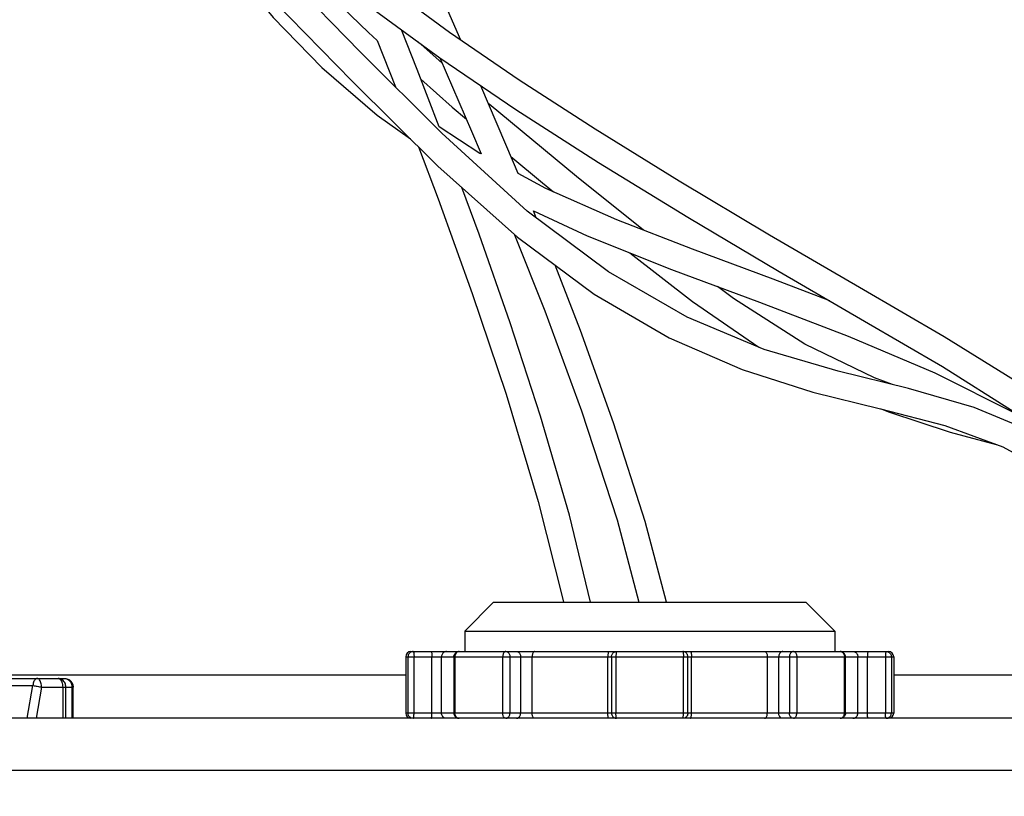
# Model space of a CAD drawing. Header units: inches. Extents: x 0 to 34, y 0 to 22.
# Tile 20 of 27: x 19.714 to 20.832, y 13.77 to 14.652. Entities that reach past the tile are written whole.
import ezdxf

# ---------------------------------------------------------------- set-up
doc = ezdxf.new("R2010")
doc.units = ezdxf.units.IN
doc.header["$LTSCALE"] = 1.87
doc.header["$MEASUREMENT"] = 0
doc.layers.get('0').update_dxf_attribs({"linetype": 'CONTINUOUS'})
doc.layers.add('DIMENSIONS', color=7, linetype='CONTINUOUS')
doc.styles.get("Standard").update_dxf_attribs({"font": 'txt', "width": 0.8})
doc.dimstyles.new('DIMSTYLE_1', dxfattribs={"dimtxt": 0.125, "dimasz": 0.1875, "dimexe": 0.18, "dimexo": 0.0625, "dimgap": 0.09, "dimtad": 0, "dimtih": 1, "dimtoh": 1, "dimdec": 3, "dimlfac": 2, "dimzin": 4, "dimdsep": 46, "dimtxsty": 'STANDARD', "dimblk": '_FILLED', "dimblk1": '_FILLED', "dimblk2": '_FILLED', "dimcen": 0.09, "dimadec": 0, "dimazin": 0, "dimtp": 0.01, "dimtm": 0.01, "dimtfac": 1, "dimtdec": 3, "dimtofl": 0, "dimtmove": 0, "dimatfit": 3, "dimldrblk": '_FILLED', "dimfxl": 1, "dimtolj": 1, "dimtzin": 4, "dimarcsym": 0})

# ---------------------------------------------------------------- blocks, each defined once
blk = doc.blocks.new('_FILLED')
at = {"color": 0, "linetype": 'ByBlock'}
blk.add_solid([(0, 0), (-1, 0.1736), (-1, -0.1736)], dxfattribs=at)
blk = doc.blocks.new('*D17')
at = {"layer": 'DIMENSIONS', "color": 2, "linetype": 'Continuous'}
for p, q in [((18.7559, 14.0256), (18.7559, 12.0413)), ((25.4488, 14.0256), (25.4488, 12.0413)), ((18.7559, 12.1663), (21.4774, 12.1663)), ((25.4488, 12.1663), (22.7274, 12.1663))]:
    blk.add_line(p, q, dxfattribs=at)
at = {"layer": 'DIMENSIONS', "color": 2, "linetype": 'Continuous', "xscale": 0.1875, "yscale": 0.1875, "zscale": 0.1875, "rotation": 180}
blk.add_blockref('_FILLED', (18.7559, 12.1663), dxfattribs=at)
at = {"layer": 'DIMENSIONS', "color": 2, "linetype": 'Continuous', "xscale": 0.1875, "yscale": 0.1875, "zscale": 0.1875}
blk.add_blockref('_FILLED', (25.4488, 12.1663), dxfattribs=at)
at = {"layer": 'DIMENSIONS', "color": 2, "linetype": 'Continuous', "width": 0.8}
for s, p in [('13.39', (21.5399, 12.1038)), ('[', (22.1649, 12.1038)), ('340', (22.2649, 12.1038)), (']', (22.5649, 12.1038))]:
    blk.add_text(s, height=0.125, dxfattribs=at).set_placement(p)

msp = doc.modelspace()

# ---------------------------------------------------------------- linework, layer by layer
at = {"color": 7, "linetype": 'Continuous'}
for p, q in [((20.20182, 14.63736), (20.12838, 14.69125)), ((20.11203, 14.66599), (20.19098, 14.60828)), ((20.28099, 14.5831), (20.20182, 14.63736)), ((20.11975, 14.62826), (20.14048, 14.5753)), ((20.19327, 14.60271), (20.16613, 14.62645)), ((20.09122, 14.58186), (20.18874, 14.48545)), ((20.27458, 14.48938), (20.23737, 14.57673)), ((20.29015, 14.43425), (20.19319, 14.52288)), ((20.27969, 14.47692), (20.27458, 14.48938)), ((20.18874, 14.48545), (20.27894, 14.40458)), ((20.38222, 14.36531), (20.29015, 14.43425)), ((20.29703, 14.43458), (20.35814, 14.40617)), ((20.30027, 14.42667), (20.29703, 14.43458)), ((20.47779, 14.39106), (20.39199, 14.42456)), ((20.35814, 14.40617), (20.45385, 14.36804)), ((20.69138, 14.20994), (20.76408, 14.19068)), ((20.25198, 13.99015), (20.21911, 13.95727)), ((20.25198, 13.99015), (20.60631, 13.99015)), ((20.60631, 13.99015), (20.63919, 13.95727)), ((20.21911, 13.95727), (20.21911, 13.93404)), ((20.63919, 13.95727), (20.63919, 13.93404)), ((20.15799, 13.93404), (20.70031, 13.93404)), ((20.15208, 13.92814), (20.70622, 13.92814)), ((20.15208, 13.92814), (20.15208, 13.86416)), ((20.15474, 13.86416), (20.15474, 13.92814)), ((20.16154, 13.86416), (20.16154, 13.92814)), ((20.18196, 13.86416), (20.18196, 13.92814)), ((20.19273, 13.86416), (20.19273, 13.92814)), ((20.20682, 13.92814), (20.20682, 13.86416)), ((20.20802, 13.92814), (20.20802, 13.86416)), ((20.26222, 13.86416), (20.26222, 13.92814)), ((20.27056, 13.86416), (20.27056, 13.92814)), ((20.28266, 13.86416), (20.28266, 13.92814)), ((20.29556, 13.86416), (20.29556, 13.92814)), ((20.38165, 13.86416), (20.38165, 13.92814)), ((20.38574, 13.92814), (20.38574, 13.86416)), ((20.39082, 13.92814), (20.39082, 13.86416)), ((20.46747, 13.86416), (20.46747, 13.92814)), ((20.47256, 13.86416), (20.47256, 13.92814)), ((20.47664, 13.86416), (20.47664, 13.92814)), ((20.56274, 13.86416), (20.56274, 13.92814)), ((20.57563, 13.86416), (20.57563, 13.92814)), ((20.58773, 13.92814), (20.58773, 13.86416)), ((20.59608, 13.92814), (20.59608, 13.86416)), ((20.65028, 13.86416), (20.65028, 13.92814)), ((20.65147, 13.86416), (20.65147, 13.92814)), ((20.66557, 13.86416), (20.66557, 13.92814)), ((20.67634, 13.86416), (20.67634, 13.92814)), ((20.69676, 13.92814), (20.69676, 13.86416)), ((20.70355, 13.92814), (20.70355, 13.86416)), ((20.70622, 13.92814), (20.70622, 13.86416)), ((19.694, 13.90747), (20.15208, 13.90747)), ((19.69934, 13.90353), (19.76456, 13.90353)), ((20.70622, 13.90747), (20.84106, 13.90747)), ((19.70051, 13.8954), (19.72887, 13.8954)), ((19.72238, 13.85826), (19.72887, 13.8954)), ((19.73864, 13.89369), (19.73245, 13.85826)), ((19.73864, 13.89369), (19.77441, 13.89369)), ((19.76261, 13.89369), (19.76261, 13.85826)), ((19.76616, 13.85826), (19.76616, 13.89369)), ((19.77317, 13.89369), (19.77317, 13.85826)), ((19.77441, 13.85826), (19.77441, 13.89369)), ((20.70622, 13.86416), (20.15208, 13.86416)), ((25.17324, 13.85826), (19.03151, 13.85826)), ((19.03151, 13.7992), (25.17324, 13.7992))]:
    msp.add_line(p, q, dxfattribs=at)
for points in [[(19.86614, 14.82942), (19.92841, 14.75363), (20.00241, 14.67271), (20.09122, 14.58186)], [(20.21469, 14.62854), (20.20004, 14.66198), (20.16401, 14.74273), (20.12901, 14.82025)], [(19.90804, 14.77843), (19.91192, 14.77202), (19.95359, 14.71289), (20.00173, 14.6543), (20.05693, 14.59731), (20.11979, 14.54312), (20.15744, 14.51639)], [(20.19319, 14.52288), (20.10045, 14.61511), (20.0196, 14.69817), (19.95069, 14.77373)], [(20.01163, 14.73364), (20.02991, 14.71427), (20.10983, 14.63711), (20.11975, 14.62826)], [(20.19005, 14.53007), (20.16498, 14.5953), (20.14724, 14.64025)], [(20.1908, 14.60842), (20.22689, 14.52515), (20.23774, 14.4992)], [(20.19098, 14.60828), (20.27722, 14.54962), (20.37103, 14.48945), (20.47245, 14.42735), (20.57616, 14.36592)], [(20.1693, 14.58405), (20.20494, 14.55226), (20.22096, 14.53883)], [(20.93011, 14.17854), (20.85198, 14.23647), (20.7635, 14.29159), (20.66742, 14.34748), (20.56536, 14.40704), (20.46247, 14.46841), (20.36706, 14.52738), (20.28099, 14.5831)], [(20.42206, 14.41282), (20.34617, 14.47351), (20.24678, 14.55593), (20.2459, 14.55669)], [(20.23774, 14.4992), (20.23637, 14.49993), (20.19005, 14.53007)], [(20.16651, 14.50743), (20.18893, 14.44822), (20.22767, 14.34082), (20.26603, 14.22641), (20.30263, 14.10438), (20.33109, 13.99048)], [(20.27159, 14.4964), (20.3074, 14.46639), (20.31989, 14.45634)], [(20.39199, 14.42456), (20.31127, 14.46014), (20.27969, 14.47692)], [(20.36181, 13.99015), (20.33795, 14.0889), (20.30531, 14.20149), (20.27086, 14.30752), (20.23557, 14.4081), (20.21598, 14.46103)], [(20.2757, 14.40748), (20.30998, 14.32111), (20.35172, 14.20751), (20.3921, 14.08351), (20.41696, 13.99015)], [(20.27894, 14.40458), (20.36613, 14.33998), (20.45138, 14.29057), (20.53429, 14.25433), (20.6144, 14.22884), (20.69138, 14.20994)], [(20.63352, 14.33254), (20.56921, 14.35709), (20.47779, 14.39106)], [(20.40647, 14.38692), (20.47783, 14.33151), (20.55292, 14.27984)], [(20.44814, 13.99015), (20.42386, 14.08191), (20.38811, 14.194), (20.3506, 14.2986), (20.32182, 14.37281)], [(20.45385, 14.36804), (20.55379, 14.33081), (20.65458, 14.29241), (20.75284, 14.2508), (20.84491, 14.20437), (20.84944, 14.20149)], [(20.55925, 14.27718), (20.47186, 14.31388), (20.38222, 14.36531)], [(20.57616, 14.36592), (20.67324, 14.30943), (20.76175, 14.25773), (20.84315, 14.20624)], [(20.70495, 14.23743), (20.68427, 14.24482), (20.60546, 14.28337), (20.52426, 14.33492), (20.50622, 14.34853)], [(20.72309, 14.23303), (20.64313, 14.25241), (20.55925, 14.27718)], [(20.86476, 14.18329), (20.79762, 14.2114), (20.72309, 14.23303)], [(20.6921, 14.20975), (20.70037, 14.20617), (20.7705, 14.18343), (20.82254, 14.16933)], [(20.76408, 14.19068), (20.83021, 14.16653), (20.88749, 14.13526), (20.93495, 14.09633), (20.97365, 14.04885), (21.00432, 13.99222), (21.00505, 13.99015)]]:
    msp.add_lwpolyline(points, dxfattribs=at)
for centre, start, end in [((20.15799, 13.92814), 90, 180), ((20.70031, 13.92814), 0, 90), ((20.15799, 13.86416), 180, 270), ((20.70031, 13.86416), 270, 360)]:
    msp.add_arc(centre, 0.00591, start, end, dxfattribs=at)
for points, knots in [([(20.21911, 13.95727), (20.21982, 13.95727), (20.22265, 13.95725), (20.22897, 13.95724), (20.23937, 13.95722), (20.25362, 13.95721), (20.27144, 13.9572), (20.29246, 13.95719), (20.31505, 13.95718), (20.33058, 13.95718), (20.33812, 13.95718)], [0, 0, 0, 0, 0.00213582, 0.00849952, 0.01896236, 0.03331077, 0.05124997, 0.07241829, 0.09638514, 0.1190155, 0.1190155, 0.1190155, 0.1190155]), ([(20.33812, 13.95718), (20.33933, 13.95718), (20.34963, 13.95717), (20.35992, 13.95717), (20.36901, 13.95717)], [0, 0, 0, 0, 0.003623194, 0.03088558, 0.03088558, 0.03088558, 0.03088558]), ([(20.36901, 13.95717), (20.3693, 13.95717), (20.37938, 13.95717), (20.39829, 13.95717), (20.41691, 13.95717), (20.42575, 13.95717)], [0, 0, 0, 0, 0.000873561, 0.030229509, 0.056738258, 0.056738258, 0.056738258, 0.056738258]), ([(20.4565, 13.95717), (20.45734, 13.95717), (20.46794, 13.95717), (20.4879, 13.95717), (20.51577, 13.95717), (20.54189, 13.95718), (20.56571, 13.95719), (20.58678, 13.9572), (20.60464, 13.95721), (20.61891, 13.95722), (20.62931, 13.95724), (20.63564, 13.95725), (20.63847, 13.95727), (20.63919, 13.95727)], [0, 0, 0, 0, 0.00250802, 0.03179862, 0.05988454, 0.0861285, 0.11013783, 0.13136576, 0.14934211, 0.1637052, 0.17417672, 0.18054768, 0.18268619, 0.18268619, 0.18268619, 0.18268619]), ([(20.15878, 13.93375), (20.15819, 13.93356), (20.15708, 13.93298), (20.15576, 13.93164), (20.15493, 13.92997), (20.15474, 13.92874), (20.15474, 13.92814)], [0, 0, 0, 0, 0.001841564, 0.0036980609, 0.0055403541, 0.00735481, 0.00735481, 0.00735481, 0.00735481]), ([(20.16059, 13.93404), (20.16073, 13.93404), (20.161, 13.93357), (20.16119, 13.93278), (20.1614, 13.93147), (20.16151, 13.92989), (20.16154, 13.92874), (20.16154, 13.92814)], [0, 0, 0, 0, 0.0004135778, 0.0012999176, 0.0026412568, 0.0042960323, 0.0060899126, 0.0060899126, 0.0060899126, 0.0060899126]), ([(20.18101, 13.93404), (20.18115, 13.93404), (20.18142, 13.93358), (20.1816, 13.9328), (20.18181, 13.93149), (20.18193, 13.92991), (20.18196, 13.92875), (20.18196, 13.92814)], [0, 0, 0, 0, 0.000410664, 0.0012897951, 0.002612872, 0.0042645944, 0.0060900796, 0.0060900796, 0.0060900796, 0.0060900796]), ([(20.19852, 13.93404), (20.19792, 13.93404), (20.1967, 13.93385), (20.19506, 13.93299), (20.19376, 13.93166), (20.19292, 13.92999), (20.19273, 13.92875), (20.19273, 13.92814)], [0, 0, 0, 0, 0.0018123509, 0.0036313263, 0.0054609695, 0.007301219, 0.0091479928, 0.0091479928, 0.0091479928, 0.0091479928]), ([(20.20795, 13.93161), (20.20831, 13.93211), (20.2092, 13.933), (20.21032, 13.93356), (20.2109, 13.93375)], [0, 0, 0, 0, 0.001846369, 0.0036931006, 0.0036931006, 0.0036931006, 0.0036931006]), ([(20.21273, 13.93404), (20.21223, 13.93404), (20.2112, 13.93383), (20.20986, 13.93294), (20.20881, 13.9316), (20.20816, 13.92994), (20.20802, 13.92874), (20.20802, 13.92814)], [0, 0, 0, 0, 0.0014920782, 0.003058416, 0.0047476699, 0.0065247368, 0.0083318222, 0.0083318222, 0.0083318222, 0.0083318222]), ([(20.26577, 13.93404), (20.26539, 13.93404), (20.26457, 13.93381), (20.26356, 13.93289), (20.2628, 13.93155), (20.26232, 13.92992), (20.26222, 13.92874), (20.26222, 13.92814)], [0, 0, 0, 0, 0.0011425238, 0.002448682, 0.0039917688, 0.0057151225, 0.0075162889, 0.0075162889, 0.0075162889, 0.0075162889]), ([(20.26577, 13.93404), (20.26628, 13.93404), (20.26732, 13.93383), (20.26869, 13.93295), (20.26975, 13.9316), (20.27041, 13.92994), (20.27056, 13.92874), (20.27056, 13.92814)], [0, 0, 0, 0, 0.0015153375, 0.0030996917, 0.004799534, 0.0065806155, 0.0083881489, 0.0083881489, 0.0083881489, 0.0083881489]), ([(20.27787, 13.93404), (20.27838, 13.93404), (20.27941, 13.93384), (20.28078, 13.93296), (20.28184, 13.93162), (20.28251, 13.92996), (20.28266, 13.92875), (20.28266, 13.92814)], [0, 0, 0, 0, 0.0015080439, 0.0030848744, 0.0047670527, 0.0065483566, 0.008388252, 0.008388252, 0.008388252, 0.008388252]), ([(20.29883, 13.93404), (20.29848, 13.93404), (20.29771, 13.9338), (20.2968, 13.93289), (20.2961, 13.93156), (20.29566, 13.92993), (20.29556, 13.92875), (20.29556, 13.92814)], [0, 0, 0, 0, 0.0010514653, 0.0022905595, 0.0037841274, 0.0054947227, 0.0073266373, 0.0073266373, 0.0073266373, 0.0073266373]), ([(20.38281, 13.93404), (20.38266, 13.93404), (20.38232, 13.93362), (20.38209, 13.93279), (20.38183, 13.9315), (20.38169, 13.92991), (20.38165, 13.92875), (20.38165, 13.92814)], [0, 0, 0, 0, 0.0004612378, 0.0013605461, 0.0026921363, 0.0043466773, 0.0061724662, 0.0061724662, 0.0061724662, 0.0061724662]), ([(20.38574, 13.92814), (20.38574, 13.92877), (20.38594, 13.93001), (20.38679, 13.93168), (20.38811, 13.93299), (20.38977, 13.93384), (20.39102, 13.93404), (20.39164, 13.93404)], [0, 0, 0, 0, 0.0018811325, 0.0037142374, 0.0055341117, 0.0073672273, 0.0092382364, 0.0092382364, 0.0092382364, 0.0092382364]), ([(20.39164, 13.93404), (20.39151, 13.93404), (20.39129, 13.93355), (20.39112, 13.93279), (20.39095, 13.93146), (20.39085, 13.92989), (20.39082, 13.92874), (20.39082, 13.92814)], [0, 0, 0, 0, 0.000386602, 0.0012630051, 0.0026002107, 0.0042536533, 0.0060473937, 0.0060473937, 0.0060473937, 0.0060473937]), ([(20.47256, 13.92814), (20.47256, 13.92877), (20.47236, 13.93001), (20.4715, 13.93168), (20.47019, 13.93299), (20.46852, 13.93384), (20.46728, 13.93404), (20.46666, 13.93404)], [0, 0, 0, 0, 0.0018811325, 0.0037142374, 0.0055341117, 0.0073672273, 0.0092382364, 0.0092382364, 0.0092382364, 0.0092382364]), ([(20.46666, 13.93404), (20.46678, 13.93404), (20.46701, 13.93355), (20.46717, 13.93279), (20.46735, 13.93146), (20.46745, 13.92989), (20.46747, 13.92874), (20.46747, 13.92814)], [0, 0, 0, 0, 0.0003866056, 0.0012630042, 0.0026002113, 0.0042536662, 0.0060473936, 0.0060473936, 0.0060473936, 0.0060473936]), ([(20.47548, 13.93404), (20.47564, 13.93404), (20.47598, 13.93362), (20.47621, 13.93279), (20.47647, 13.9315), (20.47661, 13.92991), (20.47664, 13.92875), (20.47664, 13.92814)], [0, 0, 0, 0, 0.0004612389, 0.0013605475, 0.0026921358, 0.0043466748, 0.0061724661, 0.0061724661, 0.0061724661, 0.0061724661]), ([(20.55946, 13.93404), (20.55981, 13.93404), (20.56058, 13.9338), (20.5615, 13.93289), (20.56219, 13.93156), (20.56264, 13.92993), (20.56274, 13.92875), (20.56274, 13.92814)], [0, 0, 0, 0, 0.0010514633, 0.0022905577, 0.0037841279, 0.0054947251, 0.0073266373, 0.0073266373, 0.0073266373, 0.0073266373]), ([(20.58042, 13.93404), (20.57992, 13.93404), (20.57888, 13.93384), (20.57752, 13.93296), (20.57646, 13.93162), (20.57579, 13.92996), (20.57563, 13.92875), (20.57563, 13.92814)], [0, 0, 0, 0, 0.0015080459, 0.0030848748, 0.0047670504, 0.0065483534, 0.008388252, 0.008388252, 0.008388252, 0.008388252]), ([(20.59252, 13.93404), (20.59202, 13.93404), (20.59098, 13.93383), (20.58961, 13.93295), (20.58854, 13.9316), (20.58788, 13.92994), (20.58773, 13.92874), (20.58773, 13.92814)], [0, 0, 0, 0, 0.0015153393, 0.0030996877, 0.0047995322, 0.0065806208, 0.0083881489, 0.0083881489, 0.0083881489, 0.0083881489]), ([(20.59252, 13.93404), (20.5929, 13.93404), (20.59373, 13.93381), (20.59473, 13.93289), (20.5955, 13.93155), (20.59597, 13.92992), (20.59608, 13.92874), (20.59608, 13.92814)], [0, 0, 0, 0, 0.0011425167, 0.0024486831, 0.0039917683, 0.0057151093, 0.007516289, 0.007516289, 0.007516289, 0.007516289]), ([(20.65118, 13.92996), (20.65099, 13.93055), (20.65042, 13.93167), (20.6491, 13.93299), (20.64742, 13.93385), (20.64618, 13.93404), (20.64557, 13.93404)], [0, 0, 0, 0, 0.0018472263, 0.0036935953, 0.0055403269, 0.0073891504, 0.0073891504, 0.0073891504, 0.0073891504]), ([(20.64557, 13.93404), (20.64606, 13.93404), (20.64709, 13.93383), (20.64844, 13.93294), (20.64948, 13.9316), (20.65013, 13.92994), (20.65028, 13.92874), (20.65028, 13.92814)], [0, 0, 0, 0, 0.0014920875, 0.0030584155, 0.0047476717, 0.0065247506, 0.0083318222, 0.0083318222, 0.0083318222, 0.0083318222]), ([(20.65978, 13.93404), (20.66038, 13.93404), (20.6616, 13.93385), (20.66324, 13.93299), (20.66454, 13.93166), (20.66537, 13.92999), (20.66557, 13.92875), (20.66557, 13.92814)], [0, 0, 0, 0, 0.0018123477, 0.0036313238, 0.00546097, 0.0073012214, 0.0091479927, 0.0091479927, 0.0091479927, 0.0091479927]), ([(20.67728, 13.93404), (20.67715, 13.93404), (20.67688, 13.93358), (20.67669, 13.9328), (20.67649, 13.93149), (20.67637, 13.92991), (20.67634, 13.92875), (20.67634, 13.92814)], [0, 0, 0, 0, 0.0004106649, 0.0012897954, 0.00261287, 0.0042645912, 0.0060900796, 0.0060900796, 0.0060900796, 0.0060900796]), ([(20.6977, 13.93404), (20.69757, 13.93404), (20.69729, 13.93357), (20.69711, 13.93278), (20.6969, 13.93147), (20.69679, 13.92989), (20.69676, 13.92874), (20.69676, 13.92814)], [0, 0, 0, 0, 0.0004135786, 0.0012999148, 0.0026412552, 0.0042960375, 0.0060899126, 0.0060899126, 0.0060899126, 0.0060899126]), ([(20.69952, 13.93375), (20.7001, 13.93356), (20.70122, 13.93298), (20.70253, 13.93164), (20.70336, 13.92997), (20.70355, 13.92874), (20.70355, 13.92814)], [0, 0, 0, 0, 0.0018415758, 0.00369807, 0.0055403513, 0.0073548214, 0.0073548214, 0.0073548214, 0.0073548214]), ([(19.73358, 13.90353), (19.73312, 13.90353), (19.73211, 13.9032), (19.73089, 13.90198), (19.72991, 13.90019), (19.7292, 13.89794), (19.72894, 13.89627), (19.72887, 13.8954)], [0, 0, 0, 0, 0.001372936, 0.003022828, 0.005058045, 0.007448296, 0.010086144, 0.010086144, 0.010086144, 0.010086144]), ([(19.73862, 13.89455), (19.73857, 13.8955), (19.73836, 13.89732), (19.73764, 13.8998), (19.73657, 13.90179), (19.73523, 13.90316), (19.73409, 13.90353), (19.73358, 13.90353)], [0, 0, 0, 0, 0.002843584, 0.0054617, 0.00771654, 0.009558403, 0.011097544, 0.011097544, 0.011097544, 0.011097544]), ([(19.75756, 13.90353), (19.7581, 13.90353), (19.75932, 13.90311), (19.76071, 13.90158), (19.76178, 13.89938), (19.76246, 13.89667), (19.76261, 13.89471), (19.76261, 13.89369)], [0, 0, 0, 0, 0.001635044, 0.003620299, 0.006068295, 0.008904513, 0.01195607, 0.01195607, 0.01195607, 0.01195607]), ([(19.76219, 13.90198), (19.76152, 13.90247), (19.76003, 13.90326), (19.75837, 13.90353), (19.75756, 13.90353)], [0, 0, 0, 0, 0.0025059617, 0.0049491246, 0.0049491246, 0.0049491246, 0.0049491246]), ([(19.76616, 13.89369), (19.76616, 13.89439), (19.76602, 13.89589), (19.76534, 13.89813), (19.76409, 13.90028), (19.76288, 13.90148), (19.76219, 13.90198)], [0, 0, 0, 0, 0.0021096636, 0.0044717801, 0.0069716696, 0.0095094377, 0.0095094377, 0.0095094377, 0.0095094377]), ([(19.76456, 13.90353), (19.76509, 13.90353), (19.76607, 13.90345), (19.76742, 13.90314), (19.76852, 13.90272), (19.76941, 13.90227), (19.77024, 13.90175), (19.77098, 13.90117), (19.77162, 13.90057), (19.77207, 13.90006), (19.77248, 13.89956), (19.77283, 13.89905), (19.77313, 13.89854), (19.77338, 13.89807), (19.77359, 13.89764), (19.77377, 13.89718), (19.77392, 13.89676), (19.77403, 13.89639), (19.77409, 13.89617), (19.77411, 13.89607)], [0, 0, 0, 0, 0.001573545, 0.002952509, 0.004121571, 0.005094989, 0.005959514, 0.007058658, 0.007908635, 0.008575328, 0.009107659, 0.009847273, 0.010433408, 0.01088356, 0.011439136, 0.011865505, 0.012366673, 0.012760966, 0.013046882, 0.013046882, 0.013046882, 0.013046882]), ([(19.76456, 13.90353), (19.76538, 13.90353), (19.76704, 13.90326), (19.76928, 13.90208), (19.77109, 13.90028), (19.77234, 13.89813), (19.77303, 13.89589), (19.77317, 13.89439), (19.77317, 13.89369)], [0, 0, 0, 0, 0.002442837, 0.004948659, 0.007486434, 0.009986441, 0.012348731, 0.014458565, 0.014458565, 0.014458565, 0.014458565]), ([(19.72887, 13.8954), (19.72966, 13.89531), (19.7313, 13.89509), (19.73378, 13.89469), (19.73625, 13.89423), (19.73786, 13.89387), (19.73864, 13.89369)], [0, 0, 0, 0, 0.0023950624, 0.0049643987, 0.0075319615, 0.009921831, 0.009921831, 0.009921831, 0.009921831]), ([(19.73864, 13.89369), (19.73864, 13.89379), (19.73864, 13.89398), (19.73863, 13.89427), (19.73862, 13.89446), (19.73862, 13.89455)], [0, 0, 0, 0, 0.00028847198, 0.00057676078, 0.00086468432, 0.00086468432, 0.00086468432, 0.00086468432]), ([(19.77411, 13.89607), (19.77415, 13.89594), (19.7742, 13.89572), (19.77426, 13.8954), (19.7743, 13.89514), (19.77433, 13.89489), (19.77436, 13.89465), (19.77438, 13.89442), (19.77439, 13.89421), (19.7744, 13.89397), (19.77441, 13.8938), (19.77441, 13.89369)], [0, 0, 0, 0, 0.0004066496, 0.0006882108, 0.000962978, 0.0012072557, 0.001456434, 0.0016872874, 0.0018948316, 0.0020854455, 0.002407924, 0.002407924, 0.002407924, 0.002407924]), ([(20.15878, 13.85855), (20.15819, 13.85874), (20.15708, 13.85932), (20.15576, 13.86066), (20.15493, 13.86233), (20.15474, 13.86356), (20.15474, 13.86416)], [0, 0, 0, 0, 0.001841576, 0.0036980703, 0.0055403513, 0.0073548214, 0.0073548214, 0.0073548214, 0.0073548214]), ([(20.16059, 13.85826), (20.16073, 13.85826), (20.161, 13.85873), (20.16119, 13.85952), (20.1614, 13.86083), (20.16151, 13.86241), (20.16154, 13.86356), (20.16154, 13.86416)], [0, 0, 0, 0, 0.0004135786, 0.0012999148, 0.0026412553, 0.0042960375, 0.0060899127, 0.0060899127, 0.0060899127, 0.0060899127]), ([(20.18101, 13.85826), (20.18115, 13.85826), (20.18142, 13.85872), (20.1816, 13.8595), (20.18181, 13.86081), (20.18193, 13.86239), (20.18196, 13.86355), (20.18196, 13.86416)], [0, 0, 0, 0, 0.0004106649, 0.0012897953, 0.0026128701, 0.0042645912, 0.0060900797, 0.0060900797, 0.0060900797, 0.0060900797]), ([(20.19852, 13.85826), (20.19792, 13.85826), (20.1967, 13.85845), (20.19506, 13.85931), (20.19376, 13.86064), (20.19292, 13.86231), (20.19273, 13.86355), (20.19273, 13.86416)], [0, 0, 0, 0, 0.001812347, 0.0036313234, 0.0054609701, 0.0073012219, 0.0091479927, 0.0091479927, 0.0091479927, 0.0091479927]), ([(20.21273, 13.85826), (20.21223, 13.85826), (20.2112, 13.85847), (20.20986, 13.85936), (20.20881, 13.8607), (20.20816, 13.86236), (20.20802, 13.86356), (20.20802, 13.86416)], [0, 0, 0, 0, 0.0014920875, 0.0030584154, 0.0047476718, 0.0065247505, 0.0083318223, 0.0083318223, 0.0083318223, 0.0083318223]), ([(20.26577, 13.85826), (20.26539, 13.85826), (20.26457, 13.85849), (20.26356, 13.85941), (20.2628, 13.86075), (20.26232, 13.86238), (20.26222, 13.86356), (20.26222, 13.86416)], [0, 0, 0, 0, 0.0011425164, 0.0024486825, 0.003991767, 0.0057151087, 0.0075162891, 0.0075162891, 0.0075162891, 0.0075162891]), ([(20.26577, 13.85826), (20.26628, 13.85826), (20.26732, 13.85847), (20.26869, 13.85935), (20.26975, 13.8607), (20.27041, 13.86236), (20.27056, 13.86356), (20.27056, 13.86416)], [0, 0, 0, 0, 0.0015153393, 0.0030996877, 0.0047995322, 0.0065806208, 0.008388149, 0.008388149, 0.008388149, 0.008388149]), ([(20.27787, 13.85826), (20.27838, 13.85826), (20.27941, 13.85846), (20.28078, 13.85934), (20.28184, 13.86068), (20.28251, 13.86234), (20.28266, 13.86355), (20.28266, 13.86416)], [0, 0, 0, 0, 0.0015080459, 0.0030848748, 0.0047670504, 0.0065483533, 0.0083882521, 0.0083882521, 0.0083882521, 0.0083882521]), ([(20.29883, 13.85826), (20.29848, 13.85826), (20.29771, 13.8585), (20.2968, 13.85941), (20.2961, 13.86074), (20.29566, 13.86237), (20.29556, 13.86355), (20.29556, 13.86416)], [0, 0, 0, 0, 0.001051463, 0.0022905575, 0.0037841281, 0.0054947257, 0.0073266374, 0.0073266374, 0.0073266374, 0.0073266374]), ([(20.38281, 13.85826), (20.38266, 13.85826), (20.38232, 13.85869), (20.38209, 13.85951), (20.38183, 13.8608), (20.38169, 13.86239), (20.38165, 13.86355), (20.38165, 13.86416)], [0, 0, 0, 0, 0.000461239, 0.0013605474, 0.0026921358, 0.0043466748, 0.0061724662, 0.0061724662, 0.0061724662, 0.0061724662]), ([(20.38574, 13.86416), (20.38574, 13.86353), (20.38594, 13.86229), (20.38679, 13.86062), (20.38811, 13.85931), (20.38977, 13.85846), (20.39102, 13.85826), (20.39164, 13.85826)], [0, 0, 0, 0, 0.0018811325, 0.0037142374, 0.0055341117, 0.0073672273, 0.0092382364, 0.0092382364, 0.0092382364, 0.0092382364]), ([(20.39164, 13.85826), (20.39151, 13.85826), (20.39129, 13.85875), (20.39112, 13.85951), (20.39095, 13.86084), (20.39085, 13.86241), (20.39082, 13.86356), (20.39082, 13.86416)], [0, 0, 0, 0, 0.0003866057, 0.0012630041, 0.0026002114, 0.0042536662, 0.0060473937, 0.0060473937, 0.0060473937, 0.0060473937]), ([(20.47256, 13.86416), (20.47256, 13.86353), (20.47236, 13.86229), (20.4715, 13.86062), (20.47019, 13.85931), (20.46852, 13.85846), (20.46728, 13.85826), (20.46666, 13.85826)], [0, 0, 0, 0, 0.0018811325, 0.0037142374, 0.0055341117, 0.0073672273, 0.0092382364, 0.0092382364, 0.0092382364, 0.0092382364]), ([(20.46666, 13.85826), (20.46678, 13.85826), (20.46701, 13.85875), (20.46717, 13.85951), (20.46735, 13.86084), (20.46745, 13.86241), (20.46747, 13.86356), (20.46747, 13.86416)], [0, 0, 0, 0, 0.000386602, 0.0012630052, 0.0026002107, 0.0042536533, 0.0060473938, 0.0060473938, 0.0060473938, 0.0060473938]), ([(20.47548, 13.85826), (20.47564, 13.85826), (20.47598, 13.85869), (20.47621, 13.85951), (20.47647, 13.8608), (20.47661, 13.86239), (20.47664, 13.86355), (20.47664, 13.86416)], [0, 0, 0, 0, 0.0004612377, 0.0013605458, 0.0026921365, 0.0043466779, 0.0061724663, 0.0061724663, 0.0061724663, 0.0061724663]), ([(20.55946, 13.85826), (20.55981, 13.85826), (20.56058, 13.8585), (20.5615, 13.85941), (20.56219, 13.86074), (20.56264, 13.86237), (20.56274, 13.86355), (20.56274, 13.86416)], [0, 0, 0, 0, 0.0010514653, 0.0022905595, 0.0037841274, 0.0054947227, 0.0073266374, 0.0073266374, 0.0073266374, 0.0073266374]), ([(20.58042, 13.85826), (20.57992, 13.85826), (20.57888, 13.85846), (20.57752, 13.85934), (20.57646, 13.86068), (20.57579, 13.86234), (20.57563, 13.86355), (20.57563, 13.86416)], [0, 0, 0, 0, 0.0015080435, 0.0030848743, 0.0047670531, 0.0065483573, 0.0083882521, 0.0083882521, 0.0083882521, 0.0083882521]), ([(20.59252, 13.85826), (20.59202, 13.85826), (20.59098, 13.85847), (20.58961, 13.85935), (20.58854, 13.8607), (20.58788, 13.86236), (20.58773, 13.86356), (20.58773, 13.86416)], [0, 0, 0, 0, 0.0015153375, 0.0030996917, 0.0047995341, 0.0065806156, 0.008388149, 0.008388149, 0.008388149, 0.008388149]), ([(20.59252, 13.85826), (20.5929, 13.85826), (20.59373, 13.85849), (20.59473, 13.85941), (20.5955, 13.86075), (20.59597, 13.86238), (20.59608, 13.86356), (20.59608, 13.86416)], [0, 0, 0, 0, 0.0011425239, 0.0024486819, 0.0039917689, 0.0057151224, 0.007516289, 0.007516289, 0.007516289, 0.007516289]), ([(20.64557, 13.85826), (20.64606, 13.85826), (20.64709, 13.85847), (20.64844, 13.85936), (20.64948, 13.8607), (20.65013, 13.86236), (20.65028, 13.86356), (20.65028, 13.86416)], [0, 0, 0, 0, 0.0014920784, 0.0030584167, 0.0047476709, 0.0065247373, 0.0083318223, 0.0083318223, 0.0083318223, 0.0083318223]), ([(20.65978, 13.85826), (20.66038, 13.85826), (20.6616, 13.85845), (20.66324, 13.85931), (20.66454, 13.86064), (20.66537, 13.86231), (20.66557, 13.86355), (20.66557, 13.86416)], [0, 0, 0, 0, 0.0018123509, 0.0036313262, 0.0054609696, 0.0073012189, 0.0091479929, 0.0091479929, 0.0091479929, 0.0091479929]), ([(20.67728, 13.85826), (20.67715, 13.85826), (20.67688, 13.85872), (20.67669, 13.8595), (20.67649, 13.86081), (20.67637, 13.86239), (20.67634, 13.86355), (20.67634, 13.86416)], [0, 0, 0, 0, 0.0004106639, 0.0012897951, 0.0026128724, 0.0042645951, 0.0060900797, 0.0060900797, 0.0060900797, 0.0060900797]), ([(20.6977, 13.85826), (20.69757, 13.85826), (20.69729, 13.85873), (20.69711, 13.85952), (20.6969, 13.86083), (20.69679, 13.86241), (20.69676, 13.86356), (20.69676, 13.86416)], [0, 0, 0, 0, 0.0004135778, 0.0012999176, 0.0026412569, 0.0042960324, 0.0060899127, 0.0060899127, 0.0060899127, 0.0060899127]), ([(20.69952, 13.85855), (20.7001, 13.85874), (20.70122, 13.85932), (20.70253, 13.86066), (20.70336, 13.86233), (20.70355, 13.86356), (20.70355, 13.86416)], [0, 0, 0, 0, 0.0018415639, 0.0036980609, 0.005540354, 0.0073548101, 0.0073548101, 0.0073548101, 0.0073548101]), ([(20.20711, 13.86234), (20.2073, 13.86175), (20.20787, 13.86063), (20.2092, 13.85931), (20.21087, 13.85845), (20.21211, 13.85826), (20.21273, 13.85826)], [0, 0, 0, 0, 0.0018472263, 0.0036935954, 0.0055403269, 0.0073891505, 0.0073891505, 0.0073891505, 0.0073891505]), ([(20.65034, 13.86069), (20.64998, 13.86019), (20.6491, 13.8593), (20.64798, 13.85874), (20.64739, 13.85855)], [0, 0, 0, 0, 0.0018463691, 0.0036931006, 0.0036931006, 0.0036931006, 0.0036931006])]:
    msp.add_open_spline(points, degree=3, knots=knots, dxfattribs=at)
for points in [[(20.42575, 13.95717), (20.42688, 13.95717), (20.42801, 13.95717), (20.42915, 13.95717)], [(20.42915, 13.95717), (20.43827, 13.95717), (20.44738, 13.95717), (20.4565, 13.95717)], [(20.16059, 13.93404), (20.15998, 13.93404), (20.15936, 13.93394), (20.15878, 13.93375)], [(20.20711, 13.92996), (20.2073, 13.93055), (20.20759, 13.93111), (20.20795, 13.93161)], [(20.2109, 13.93375), (20.21149, 13.93394), (20.21211, 13.93404), (20.21273, 13.93404)], [(20.6977, 13.93404), (20.69832, 13.93404), (20.69894, 13.93394), (20.69952, 13.93375)], [(20.20682, 13.92814), (20.20682, 13.92875), (20.20692, 13.92938), (20.20711, 13.92996)], [(20.65147, 13.92814), (20.65147, 13.92875), (20.65137, 13.92938), (20.65118, 13.92996)], [(20.20682, 13.86416), (20.20682, 13.86355), (20.20692, 13.86292), (20.20711, 13.86234)], [(20.65147, 13.86416), (20.65147, 13.86355), (20.65137, 13.86292), (20.65118, 13.86234)], [(20.16059, 13.85826), (20.15998, 13.85826), (20.15936, 13.85836), (20.15878, 13.85855)], [(20.64739, 13.85855), (20.64681, 13.85836), (20.64618, 13.85826), (20.64557, 13.85826)], [(20.65118, 13.86234), (20.65099, 13.86175), (20.65071, 13.86119), (20.65034, 13.86069)], [(20.6977, 13.85826), (20.69832, 13.85826), (20.69894, 13.85836), (20.69952, 13.85855)]]:
    msp.add_open_spline(points, degree=3, dxfattribs=at)

# ---------------------------------------------------------------- dimensions: what is measured, and where the dimension line sits
at = {"layer": 'DIMENSIONS', "color": 2, "linetype": 'Continuous'}
dim = msp.add_linear_dim(base=(18.75592, 12.16627), p1=(25.44883, 14.02564), p2=(18.75592, 14.02564), angle=180, dimstyle='DIMSTYLE_1', dxfattribs=at)
dim.commit()
dim.dimension.update_dxf_attribs({"geometry": '*D17', "text_midpoint": (22.10238, 12.16627), "dimtype": 160})

doc.saveas('drawing.dxf')
